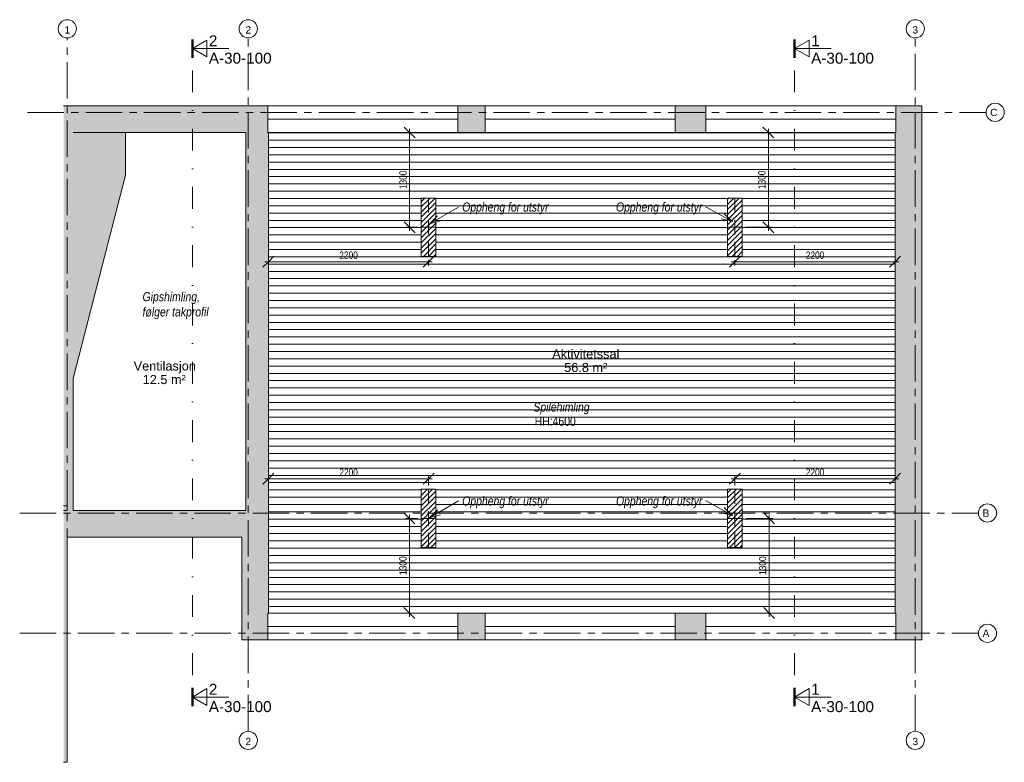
# Model space of a CAD drawing. Header units: millimetres. Extents: x 9347 to 22868, y 8229 to 18422.
import ezdxf

# ---------------------------------------------------------------- set-up
doc = ezdxf.new("R2010")
doc.units = ezdxf.units.MM
for name, pattern in [('Dash dot', [800, 300, -250, 0, -250]), ('Grid Line', [800, 500, -100, 100, -100]), ('stiplet 4_0mm', [300, 200, -100])]:
    doc.linetypes.add(name, pattern=pattern)
for name, color, linetype, lineweight in [('A20_generelt', 1, 'Continuous', 9), ('A233_dør vindu', 2, 'Continuous', 9), ('A23_yttervegg', 7, 'Continuous', 15), ('A24_innervegg', 2, 'Continuous', 15), ('A255-K_koder himling', 4, 'Continuous', 9), ('A255_himling', 1, 'Continuous', 9), ('A25_dekker', 3, 'Continuous', 9), ('A82_akser', 4, 'Continuous', 9), ('A83_romtekst', 3, 'Continuous', 9), ('A83_tekst', 3, 'Continuous', 9), ('A84_målsetting', 4, 'Continuous', 9), ('A84_målsetting-50', 4, 'Continuous', 9), ('A85_skravur', 4, 'Continuous', 9), ('A86_snittlinjer', 4, 'Continuous', 9)]:
    doc.layers.add(name, color=color, linetype=linetype, lineweight=lineweight)
doc.styles.add('Arial', font='arial.ttf', dxfattribs={"height": 100})
doc.styles.add('Arial Narrow', font='ARIALN.TTF', dxfattribs={"height": 100})
doc.styles.add('Arial Narrow_1', font='ARIALN.TTF', dxfattribs={"height": 125})
doc.styles.add('Arial Narrow_I', font='ARIALNI.TTF', dxfattribs={"height": 125})
doc.styles.add('Arial_1', font='arial.ttf', dxfattribs={"height": 150})
doc.styles.add('Arial_2', font='arial.ttf', dxfattribs={"height": 125})
doc.dimstyles.new('2_0_mm', dxfattribs={"dimscale": 304.8, "dimtxt": 102.343097, "dimasz": 0.492126, "dimexe": 0.164042, "dimexo": 0.164042, "dimgap": 0.032808, "dimtad": 1, "dimdec": 0, "dimzin": 0, "dimdsep": 46, "dimtxsty": 'Arial Narrow', "dimblk1": 'OBLIQUE', "dimblk2": 'OBLIQUE', "dimsah": 1, "dimcen": 0.09, "dimdle": 0.164042, "dimadec": 1, "dimazin": 0, "dimtfac": 1, "dimtdec": 4, "dimtix": 1, "dimtmove": 0, "dimatfit": 3, "dimfxl": 1, "dimtvp": 1, "dimtolj": 1, "dimtzin": 0, "dimarcsym": 2})
pattern_1 = [(45, (0, 0), (-35.35534, 35.35534), [])]

# ---------------------------------------------------------------- blocks, each defined once
blk = doc.blocks.new('Focus-Hel Rute fast - 26x11M_dyttefuge 10mm-743462-2_ et_')
at = {"layer": 'A233_dør vindu'}
blk.add_line((-510, 9), (2100, 9), dxfattribs=at)
blk = doc.blocks.new('Focus-Hel Rute fast - 26x11M_dyttefuge 10mm-743487-2_ et_')
at = {"layer": 'A233_dør vindu'}
blk.add_line((-510, -9), (2100, -9), dxfattribs=at)
blk = doc.blocks.new('Focus-Hel Rute fast - 26x11M_dyttefuge 10mm-749302-2_ et_')
at = {"layer": 'A233_dør vindu'}
blk.add_line((-510, -9), (2100, -9), dxfattribs=at)
blk = doc.blocks.new('Grid - 2mm-445713-2_ et_')
at = {"layer": 'A82_akser'}
blk.add_circle((0, 0), 2.5, dxfattribs=at)
blk = doc.blocks.new('Section - Focus Snittpil-129349-2_ et_')
at = {"layer": 'A86_snittlinjer', "lineweight": 50}
blk.add_line((-3.5, 0), (-8.5, 0), dxfattribs=at)
at = {"layer": 'A86_snittlinjer'}
for p, q in [((-6, 0), (-8.31, -4)), ((-6, 0), (-3.69, -4)), ((-6, 0), (-6, -10)), ((-3.69, -4), (-8.31, -4))]:
    blk.add_line(p, q, dxfattribs=at)
blk = doc.blocks.new('DIMBLOCK1-2_ et_')
at = {"layer": 'A84_målsetting-50'}
for p, q in [((14701, 16873), (14626, 16948)), ((14701, 15523), (14701, 16923)), ((14701, 16873), (14645, 16873)), ((14701, 16873), (14776, 16798)), ((14701, 16873), (14751, 16873)), ((14701, 15573), (14626, 15648)), ((14701, 15573), (14651, 15573)), ((14701, 15573), (14776, 15498)), ((14701, 15573), (14812, 15573))]:
    blk.add_line(p, q, dxfattribs=at)
at = {"layer": 'A84_målsetting-50', "color": 0, "insert": (14562, 16096), "char_height": 100, "width": 304.11, "attachment_point": 1, "rotation": 90, "line_spacing_factor": 0.974696, "style": 'Arial Narrow'}
blk.add_mtext('1300', dxfattribs=at)
blk = doc.blocks.new('_Oblique')
at = {"color": 0, "linetype": 'ByBlock', "lineweight": -2}
blk.add_line((-0.5, -0.5), (0.5, 0.5), dxfattribs=at)
blk = doc.blocks.new('DIMBLOCK2-2_ et_')
at = {"layer": 'A84_målsetting-50'}
for p, q in [((12762, 15100), (12837, 15175)), ((12762, 15100), (12762, 15157)), ((14962, 15100), (15037, 15175)), ((12762, 15100), (12687, 15025)), ((12712, 15100), (15012, 15100)), ((12762, 15100), (12762, 15050)), ((14962, 15100), (14887, 15025)), ((14962, 15100), (14962, 15123)), ((14962, 15100), (14962, 15050))]:
    blk.add_line(p, q, dxfattribs=at)
at = {"layer": 'A84_målsetting-50', "color": 0, "insert": (13736, 15240), "char_height": 100, "width": 304.11, "attachment_point": 1, "line_spacing_factor": 0.974696, "style": 'Arial Narrow'}
blk.add_mtext('2200', dxfattribs=at)
blk = doc.blocks.new('DIMBLOCK3-2_ et_')
at = {"layer": 'A84_målsetting-50'}
for p, q in [((14699, 11576), (14624, 11651)), ((14699, 11576), (14649, 11576)), ((14699, 11626), (14699, 10227)), ((14699, 11576), (14774, 11501)), ((14699, 11576), (14812, 11576)), ((14699, 10277), (14624, 10352)), ((14699, 10277), (14649, 10277)), ((14699, 10277), (14774, 10202)), ((14699, 10277), (14755, 10277))]:
    blk.add_line(p, q, dxfattribs=at)
at = {"layer": 'A84_målsetting-50', "color": 0, "insert": (14559, 10800), "char_height": 100, "width": 304.11, "attachment_point": 1, "rotation": 90, "line_spacing_factor": 0.974696, "style": 'Arial Narrow'}
blk.add_mtext('1300', dxfattribs=at)
blk = doc.blocks.new('DIMBLOCK4-2_ et_')
at = {"layer": 'A84_målsetting-50'}
for p, q in [((12762, 12121), (12837, 12196)), ((12762, 12121), (12762, 12177)), ((14962, 12121), (15037, 12196)), ((14962, 12121), (14962, 12171)), ((12762, 12121), (12687, 12046)), ((12712, 12121), (15012, 12121)), ((12762, 12121), (12762, 12071)), ((14962, 12121), (14887, 12046)), ((14962, 12121), (14962, 12026))]:
    blk.add_line(p, q, dxfattribs=at)
at = {"layer": 'A84_målsetting-50', "color": 0, "insert": (13736, 12260), "char_height": 100, "width": 304.11, "attachment_point": 1, "line_spacing_factor": 0.974696, "style": 'Arial Narrow'}
blk.add_mtext('2200', dxfattribs=at)
blk = doc.blocks.new('DIMBLOCK5-2_ et_')
at = {"layer": 'A84_målsetting-50'}
for p, q in [((19169, 15100), (19244, 15175)), ((21369, 15100), (21444, 15175)), ((21369, 15100), (21369, 15157)), ((19169, 15100), (19094, 15025)), ((19119, 15100), (21419, 15100)), ((19169, 15100), (19169, 15123)), ((19169, 15100), (19169, 15050)), ((21369, 15100), (21294, 15025)), ((21369, 15100), (21369, 15050))]:
    blk.add_line(p, q, dxfattribs=at)
at = {"layer": 'A84_målsetting-50', "color": 0, "insert": (20142, 15240), "char_height": 100, "width": 304.11, "attachment_point": 1, "line_spacing_factor": 0.974696, "style": 'Arial Narrow'}
blk.add_mtext('2200', dxfattribs=at)
blk = doc.blocks.new('DIMBLOCK6-2_ et_')
at = {"layer": 'A84_målsetting-50'}
for p, q in [((19628, 16873), (19553, 16948)), ((19628, 15523), (19628, 16923)), ((19628, 16873), (19572, 16873)), ((19628, 16873), (19703, 16798)), ((19628, 16873), (19678, 16873)), ((19628, 15573), (19319, 15573)), ((19628, 15573), (19553, 15648)), ((19628, 15573), (19703, 15498)), ((19628, 15573), (19678, 15573))]:
    blk.add_line(p, q, dxfattribs=at)
at = {"layer": 'A84_målsetting-50', "color": 0, "insert": (19489, 16096), "char_height": 100, "width": 304.11, "attachment_point": 1, "rotation": 90, "line_spacing_factor": 0.974696, "style": 'Arial Narrow'}
blk.add_mtext('1300', dxfattribs=at)
blk = doc.blocks.new('DIMBLOCK7-2_ et_')
at = {"layer": 'A84_målsetting-50'}
for p, q in [((19169, 12121), (19244, 12196)), ((19169, 12121), (19169, 12171)), ((21369, 12121), (21444, 12196)), ((21369, 12121), (21369, 12177)), ((19169, 12121), (19094, 12046)), ((19119, 12121), (21419, 12121)), ((19169, 12121), (19169, 12026)), ((21369, 12121), (21294, 12046)), ((21369, 12121), (21369, 12071))]:
    blk.add_line(p, q, dxfattribs=at)
at = {"layer": 'A84_målsetting-50', "color": 0, "insert": (20142, 12260), "char_height": 100, "width": 304.11, "attachment_point": 1, "line_spacing_factor": 0.974696, "style": 'Arial Narrow'}
blk.add_mtext('2200', dxfattribs=at)
blk = doc.blocks.new('DIMBLOCK8-2_ et_')
at = {"layer": 'A84_målsetting-50'}
for p, q in [((19639, 11576), (19564, 11651)), ((19639, 11576), (19319, 11576)), ((19639, 10227), (19639, 11626)), ((19639, 11576), (19714, 11501)), ((19639, 11576), (19689, 11576)), ((19639, 10277), (19564, 10352)), ((19639, 10277), (19583, 10277)), ((19639, 10277), (19714, 10202)), ((19639, 10277), (19689, 10277))]:
    blk.add_line(p, q, dxfattribs=at)
at = {"layer": 'A84_målsetting-50', "color": 0, "insert": (19499, 10800), "char_height": 100, "width": 304.11, "attachment_point": 1, "rotation": 90, "line_spacing_factor": 0.974696, "style": 'Arial Narrow'}
blk.add_mtext('1300', dxfattribs=at)

msp = doc.modelspace()

# ---------------------------------------------------------------- hatches: boundary and pattern name
at = {"layer": 'A255_himling'}
h = msp.add_hatch(dxfattribs=at)
h.set_pattern_fill('FP_1', color=256, style=0, pattern_type=2)
h.set_pattern_definition([(180, (16805.59, 13667.41), (1e-14, 100), [])])
h.paths.add_polyline_path([(21368.8, 10277), (21368.8, 16873), (12762.4, 16873), (12762.4, 10277), (19269.3, 10277)])
h.paths.add_polyline_path([(19269.3, 11176.5), (19069.3, 11176.5), (19069.3, 11976.5), (19269.3, 11976.5)])
h.paths.add_polyline_path([(15062.4, 11176.5), (14862.4, 11176.5), (14862.4, 11976.5), (15062.4, 11976.5), (15062.4, 11318.6)])
h.paths.add_polyline_path([(19069.3, 15173), (19069.3, 15973), (19269.3, 15973), (19269.3, 15173)])
h.paths.add_polyline_path([(15062.4, 15173), (14862.4, 15173), (14862.4, 15973), (15062.4, 15973)])
at = {"layer": 'A25_dekker'}
msp.add_hatch(color=256, dxfattribs=at).paths.add_polyline_path([(10079, 13497.7), (10800.5, 16287.6), (10800.5, 16873), (10079, 16873)])
at = {"layer": 'A85_skravur'}
for points in [[(12454.4, 16873), (12454.4, 17240), (9949.1, 17240), (9949.1, 16873), (10079, 16873)], [(12762.4, 11685.6), (12762.4, 16873), (12752.4, 16873), (12752.4, 17240), (12454.4, 17240), (12454.4, 11685.6), (12752.4, 11685.6)], [(21735.8, 10277), (21735.8, 17240), (21378.8, 17240), (21378.8, 16873), (21368.8, 16873), (21368.8, 10277), (21378.8, 10277)], [(10079, 11685.6), (10079, 16873), (9949.1, 16873), (9949.1, 13385.6), (10000, 13385.6), (10000, 11749.1), (9949.1, 11749.1), (9949.1, 11685.6), (10000, 11685.6)], [(10000, 11749.1), (10000, 13385.6), (9949.1, 13385.6), (9949.1, 11749.1)], [(9949.1, 8228.8), (10000, 8228.8), (10000, 11749.1), (9949.1, 11749.1), (9949.1, 10269.2)], [(12395.4, 11318.6), (12395.4, 11685.6), (10000, 11685.6), (10000, 11318.6), (10079, 11318.6)], [(12762.4, 10277), (12762.4, 11685.6), (12395.4, 11685.6), (12395.4, 10277), (12752.4, 10277)]]:
    msp.add_hatch(color=256, dxfattribs=at).paths.add_polyline_path(points)
h = msp.add_hatch(color=256, dxfattribs=at)
h.paths.add_polyline_path([(18768.8, 16873), (18768.8, 17240), (18347.8, 17240), (18347.8, 16873)])
h.paths.add_polyline_path([(15737.8, 16873), (15737.8, 17240), (15362.4, 17240), (15362.4, 16873)])
h = msp.add_hatch(dxfattribs=at)
h.set_pattern_fill('FP_2', color=250, style=0, pattern_type=2)
h.set_pattern_definition(pattern_1)
h.paths.add_polyline_path([(15062.4, 15173), (15062.4, 15973), (14862.4, 15973), (14862.4, 15173)])
h = msp.add_hatch(dxfattribs=at)
h.set_pattern_fill('FP_2', color=250, style=0, pattern_type=2)
h.set_pattern_definition(pattern_1)
h.paths.add_polyline_path([(19269.3, 15173), (19269.3, 15973), (19069.3, 15973), (19069.3, 15173)])
h = msp.add_hatch(dxfattribs=at)
h.set_pattern_fill('FP_2', color=250, style=0, pattern_type=2)
h.set_pattern_definition(pattern_1)
h.paths.add_polyline_path([(15062.4, 11176.5), (15062.4, 11976.5), (14862.4, 11976.5), (14862.4, 11176.5)])
h = msp.add_hatch(dxfattribs=at)
h.set_pattern_fill('FP_2', color=250, style=0, pattern_type=2)
h.set_pattern_definition(pattern_1)
h.paths.add_polyline_path([(19269.3, 11176.5), (19269.3, 11976.5), (19069.3, 11976.5), (19069.3, 11176.5)])
h = msp.add_hatch(color=256, dxfattribs=at)
h.paths.add_polyline_path([(21735.8, 9910), (21735.8, 10277), (21378.8, 10277), (21378.8, 9910)])
h.paths.add_polyline_path([(18768.8, 9910), (18768.8, 10277), (18347.8, 10277), (18347.8, 9910)])
h.paths.add_polyline_path([(15737.8, 9910), (15737.8, 10277), (15362.4, 10277), (15362.4, 9910)])
h.paths.add_polyline_path([(12752.4, 9910), (12752.4, 10277), (12395.4, 10277), (12395.4, 9910)])

# ---------------------------------------------------------------- linework, layer by layer
at = {"layer": 'A20_generelt'}
for p, q in [((15062.4, 15973), (14862.4, 15973)), ((14862.4, 15973), (14862.4, 15173)), ((15062.4, 15173), (15062.4, 15973)), ((19269.3, 15973), (19069.3, 15973)), ((19069.3, 15973), (19069.3, 15173)), ((19269.3, 15173), (19269.3, 15973)), ((14862.4, 15173), (15062.4, 15173)), ((19069.3, 15173), (19269.3, 15173)), ((15062.4, 11976.5), (14862.4, 11976.5)), ((14862.4, 11976.5), (14862.4, 11176.5)), ((15062.4, 11176.5), (15062.4, 11976.5)), ((19069.3, 11976.5), (19069.3, 11176.5)), ((19269.3, 11976.5), (19069.3, 11976.5)), ((19269.3, 11176.5), (19269.3, 11976.5)), ((14862.4, 11176.5), (15062.4, 11176.5)), ((19069.3, 11176.5), (19269.3, 11176.5))]:
    msp.add_line(p, q, dxfattribs=at)
at = {"layer": 'A20_generelt', "linetype": 'stiplet 4_0mm'}
for p, q in [((14962.4, 15973), (14962.4, 15173)), ((19169.3, 15973), (19169.3, 15173)), ((14862.4, 15573), (15062.4, 15573)), ((19069.3, 15573), (19269.3, 15573)), ((14962.4, 11976.5), (14962.4, 11176.5)), ((19169.3, 11976.5), (19169.3, 11176.5)), ((14862.4, 11576.5), (15062.4, 11576.5)), ((19069.3, 11576.5), (19269.3, 11576.5))]:
    msp.add_line(p, q, dxfattribs=at)
at = {"layer": 'A23_yttervegg'}
for p, q in [((9949.1, 17240), (12752.4, 17240)), ((12752.4, 17240), (12752.4, 16873)), ((15362.4, 17240), (15737.8, 17240)), ((15362.4, 16873), (15362.4, 17240)), ((15737.8, 17240), (15737.8, 16873)), ((18347.8, 17240), (18768.8, 17240)), ((18347.8, 16873), (18347.8, 17240)), ((18768.8, 17240), (18768.8, 16873)), ((21378.8, 16873), (21378.8, 17240)), ((21378.8, 17240), (21735.8, 17240)), ((21735.8, 17240), (21735.8, 9910)), ((12454.4, 16873), (10800.5, 16873)), ((12454.4, 11685.6), (12454.4, 16873)), ((12752.4, 16873), (12762.4, 16873)), ((12762.4, 16873), (12762.4, 10277)), ((15737.8, 16873), (15362.4, 16873)), ((18768.8, 16873), (18347.8, 16873)), ((21368.8, 10277), (21368.8, 16873)), ((21368.8, 16873), (21378.8, 16873)), ((10079, 13497.7), (10079, 11685.6)), ((10000, 11685.6), (9949.1, 11685.6)), ((10079, 11685.6), (12454.4, 11685.6)), ((12395.4, 11318.6), (10000, 11318.6)), ((12395.4, 9910), (12395.4, 11318.6)), ((12752.4, 10277), (12752.4, 9910)), ((12762.4, 10277), (12752.4, 10277)), ((15362.4, 9910), (15362.4, 10277)), ((15362.4, 10277), (15737.8, 10277)), ((15737.8, 10277), (15737.8, 9910)), ((18347.8, 9910), (18347.8, 10277)), ((18347.8, 10277), (18768.8, 10277)), ((18768.8, 10277), (18768.8, 9910)), ((21378.8, 10277), (21368.8, 10277)), ((21378.8, 9910), (21378.8, 10277)), ((12752.4, 9910), (12395.4, 9910)), ((15737.8, 9910), (15362.4, 9910)), ((18768.8, 9910), (18347.8, 9910)), ((21735.8, 9910), (21378.8, 9910))]:
    msp.add_line(p, q, dxfattribs=at)
at = {"layer": 'A24_innervegg'}
for p, q in [((10000, 11749.1), (10000, 11685.6)), ((10000, 11318.6), (10000, 8228.8)), ((10000, 8228.8), (9949.1, 8228.8))]:
    msp.add_line(p, q, dxfattribs=at)
at = {"layer": 'A25_dekker', "lineweight": 15}
for p, q in [((10079, 16873), (10800.5, 16873)), ((10800.5, 16873), (10800.5, 16287.6)), ((10800.5, 16287.6), (10079, 13497.7))]:
    msp.add_line(p, q, dxfattribs=at)
at = {"layer": 'A82_akser', "linetype": 'Grid Line'}
for p, q in [((10000, 9338.8), (10000, 18171.5)), ((12485.4, 8654.3), (12485.4, 18171.5)), ((21645.8, 8654.3), (21645.8, 18171.5)), ((9453.5, 17150), (22618.4, 17150)), ((9346.8, 11650), (22511.8, 11650)), ((9346.8, 10000), (22511.8, 10000))]:
    msp.add_line(p, q, dxfattribs=at)
at = {"layer": 'A83_tekst', "color": 10}
for p, q in [((14975.5, 15619.5), (15374, 15850.6)), ((18773.2, 15850.6), (18769.8, 15850.6)), ((19134.8, 15650), (18773.2, 15850.6)), ((14975.5, 15619.5), (15085.1, 15729.6)), ((19134.8, 15650), (18984.2, 15687.7)), ((19134.8, 15650), (19023.1, 15758)), ((14975.5, 15619.5), (15125.5, 15660)), ((14975.5, 11585.6), (15374, 11816.6)), ((18773.2, 11816.6), (18769.8, 11816.6)), ((19134.8, 11616.1), (18773.2, 11816.6)), ((14975.5, 11585.6), (15085.1, 11695.6)), ((19134.8, 11616.1), (18984.2, 11653.7)), ((19134.8, 11616.1), (19023.1, 11724)), ((14975.5, 11585.6), (15125.5, 11626))]:
    msp.add_line(p, q, dxfattribs=at)
at = {"layer": 'A85_skravur'}
for p, q in [((15362.4, 17240), (12752.4, 17240)), ((18347.8, 17240), (15737.8, 17240)), ((21378.8, 17240), (18768.8, 17240)), ((12762.4, 16873), (15362.4, 16873)), ((15737.8, 16873), (18347.8, 16873)), ((18768.8, 16873), (21368.8, 16873)), ((9949.1, 11749.1), (10000, 11749.1)), ((15362.4, 10277), (12762.4, 10277)), ((18347.8, 10277), (15737.8, 10277)), ((21368.8, 10277), (18768.8, 10277)), ((12752.4, 9910), (15362.4, 9910)), ((15737.8, 9910), (18347.8, 9910)), ((18768.8, 9910), (21378.8, 9910))]:
    msp.add_line(p, q, dxfattribs=at)
at = {"layer": 'A86_snittlinjer', "linetype": 'Dash dot'}
for p, q in [((11717.7, 9424.7), (11717.7, 17725.2)), ((19989.2, 9424.7), (19989.2, 17725.2))]:
    msp.add_line(p, q, dxfattribs=at)

# ---------------------------------------------------------------- block references
at = {"layer": 'A233_dør vindu', "rotation": 180}
for name, p in [('Focus-Hel Rute fast - 26x11M_dyttefuge 10mm-749302-2_ et_', (14852.4, 17047.7)), ('Focus-Hel Rute fast - 26x11M_dyttefuge 10mm-743487-2_ et_', (17837.8, 17047.7)), ('Focus-Hel Rute fast - 26x11M_dyttefuge 10mm-743487-2_ et_', (20868.8, 17047.7)), ('Focus-Hel Rute fast - 26x11M_dyttefuge 10mm-743462-2_ et_', (14852.4, 10102.3)), ('Focus-Hel Rute fast - 26x11M_dyttefuge 10mm-743462-2_ et_', (17837.8, 10102.3)), ('Focus-Hel Rute fast - 26x11M_dyttefuge 10mm-743462-2_ et_', (20868.8, 10102.3))]:
    msp.add_blockref(name, p, dxfattribs=at)
at = {"layer": 'A82_akser', "xscale": 49.99999999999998, "yscale": 49.99999999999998, "zscale": 49.99999999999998}
for p in [(10000, 18296.5), (12485.4, 18296.5), (21645.8, 18296.5), (12485.4, 8529.3), (21645.8, 8529.3)]:
    msp.add_blockref('Grid - 2mm-445713-2_ et_', p, dxfattribs=at)
for p, rotation in [((22743.4, 17150), 269.9999999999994), ((22636.8, 11650), 269.9999999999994), ((22636.8, 10000), 269.9999999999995)]:
    msp.add_blockref('Grid - 2mm-445713-2_ et_', p, dxfattribs=dict(at, rotation=rotation))
at = {"layer": 'A86_snittlinjer', "extrusion": (0, 0, -1), "xscale": 49.99999999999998, "yscale": 49.99999999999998, "zscale": 49.99999999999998, "rotation": 270.0000000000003}
for p in [(-11717.7, 17725.2), (-19989.2, 17725.2)]:
    msp.add_blockref('Section - Focus Snittpil-129349-2_ et_', p, dxfattribs=at)
at = {"layer": 'A86_snittlinjer', "xscale": 49.99999999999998, "yscale": 49.99999999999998, "zscale": 49.99999999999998, "rotation": 89.9999999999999}
for p in [(11717.7, 9424.7), (19989.2, 9424.7)]:
    msp.add_blockref('Section - Focus Snittpil-129349-2_ et_', p, dxfattribs=at)

# ---------------------------------------------------------------- texts
at = {"layer": 'A255-K_koder himling', "insert": (16418.7, 12973.1), "char_height": 125, "width": 681.434, "attachment_point": 1, "style": 'Arial Narrow_1'}
msp.add_mtext('HH:4600', dxfattribs=at)
at = {"layer": 'A82_akser', "char_height": 100, "attachment_point": 1, "style": 'Arial'}
for s, insert, width in [('1', (9961.4, 18332), 96.202), ('2', (12446.7, 18332), 96.202), ('3', (21607.2, 18332), 96.202), ('C', (22673.9, 17199.4), 124.262), ('B', (22570.5, 11699.4), 116.245), ('A', (22570.5, 10049.4), 116.245), ('2', (12446.7, 8564.7), 96.202), ('3', (21607.2, 8564.7), 96.202)]:
    msp.add_mtext(s, dxfattribs=dict(at, insert=insert, width=width))
at = {"layer": 'A83_romtekst', "char_height": 125, "attachment_point": 1, "style": 'Arial_2'}
for s, insert, width in [('Aktivitetssal', (16660.2, 13896.4), 1118.354), ('Ventilasjon', (10911.8, 13731.3), 1022.152), ('56.8 m²', (16823.9, 13710.3), 721.519), ('12.5 m²', (11036, 13545.2), 721.519)]:
    msp.add_mtext(s, dxfattribs=dict(at, insert=insert, width=width))
at = {"layer": 'A83_tekst', "color": 7, "char_height": 125, "attachment_point": 1, "style": 'Arial Narrow_I'}
for s, insert, width in [('Oppheng for utstyr', (15424, 15913.1), 1435.021), ('Oppheng for utstyr', (17535.7, 15913.1), 1435.021), ('Gipshimling,', (11034.3, 14682), 962.025), ('følger takprofil', (11034.3, 14473.7), 1102.32), ('Spilehimling', (16401.7, 13167.5), 941.983), ('Oppheng for utstyr', (15424, 11879.1), 1435.021), ('Oppheng for utstyr', (17535.7, 11879.1), 1435.021)]:
    msp.add_mtext(s, dxfattribs=dict(at, insert=insert, width=width))
at = {"layer": 'A86_snittlinjer', "char_height": 150, "attachment_point": 1, "style": 'Arial_1'}
for s, insert, width in [('2', (11944.2, 18206.6), 144.304), ('1', (20215.6, 18206.6), 144.304), ('A-30-100', (11944.2, 17968.5), 1062.236), ('A-30-100', (20215.6, 17968.5), 1062.236), ('2', (11944.2, 9306.1), 144.304), ('1', (20215.6, 9306.1), 144.304), ('A-30-100', (11944.2, 9067.9), 1062.236), ('A-30-100', (20215.6, 9067.9), 1062.236)]:
    msp.add_mtext(s, dxfattribs=dict(at, insert=insert, width=width))

# ---------------------------------------------------------------- dimensions: what is measured, and where the dimension line sits
at = {"layer": 'A84_målsetting'}
for base, p1, p2, override, picture, middle in [((14701.5, 16873), (14862.4, 15573), (14595.4, 16873), {"dimpost": '<>', "dimfxl": 1327.130099}, 'DIMBLOCK1-2_ et_', (14640.4, 16223)), ((19627.9, 16873), (19269.3, 15573), (19521.8, 16873), {"dimpost": '<>', "dimfxl": 1324.30148}, 'DIMBLOCK6-2_ et_', (19566.8, 16223)), ((14698.6948326, 10277), (14862.3590297, 11576.5), (14804.7608498, 10277), {"dimpost": '<>', "dimfxl": 1300.775846}, 'DIMBLOCK3-2_ et_', (14637.6375336, 10926.75)), ((19638.6145786, 11576.5), (19532.5485615, 10277), (19269.2910567, 11576.5), {"dimpost": '<>', "dimfxl": 1325.89772}, 'DIMBLOCK8-2_ et_', (19577.5572796, 10926.75))]:
    dim = msp.add_linear_dim(base=base, p1=p1, p2=p2, angle=90, dimstyle='2_0_mm', override=override, dxfattribs=at)
    dim.commit()
    dim.dimension.update_dxf_attribs({"geometry": picture, "text_midpoint": middle})
for base, p1, p2, override, picture, middle in [((14962.4, 15100.4), (12762.4, 15206.5), (14962.4, 15173), {"dimpost": '<>', "dimfxl": 2200.255056}, 'DIMBLOCK2-2_ et_', (13862.4, 15161.5)), ((21368.825, 15100.4349), (19169.2911, 15173), (21368.825, 15206.5009), {"dimpost": '<>', "dimfxl": 2199.789097}, 'DIMBLOCK5-2_ et_', (20269.058, 15161.4922)), ((14962.4, 12121.2), (12762.4, 12227.3), (14962.4, 11976.5), {"dimpost": '<>', "dimfxl": 2214.250194}, 'DIMBLOCK4-2_ et_', (13862.4, 12182.3)), ((21368.825, 12121.2405), (19169.2911, 11976.5), (21368.825, 12227.3065), {"dimpost": '<>', "dimfxl": 2213.787181}, 'DIMBLOCK7-2_ et_', (20269.058, 12182.2978))]:
    dim = msp.add_linear_dim(base=base, p1=p1, p2=p2, dimstyle='2_0_mm', override=override, dxfattribs=at)
    dim.commit()
    dim.dimension.update_dxf_attribs({"geometry": picture, "text_midpoint": middle})

doc.saveas('drawing.dxf')
